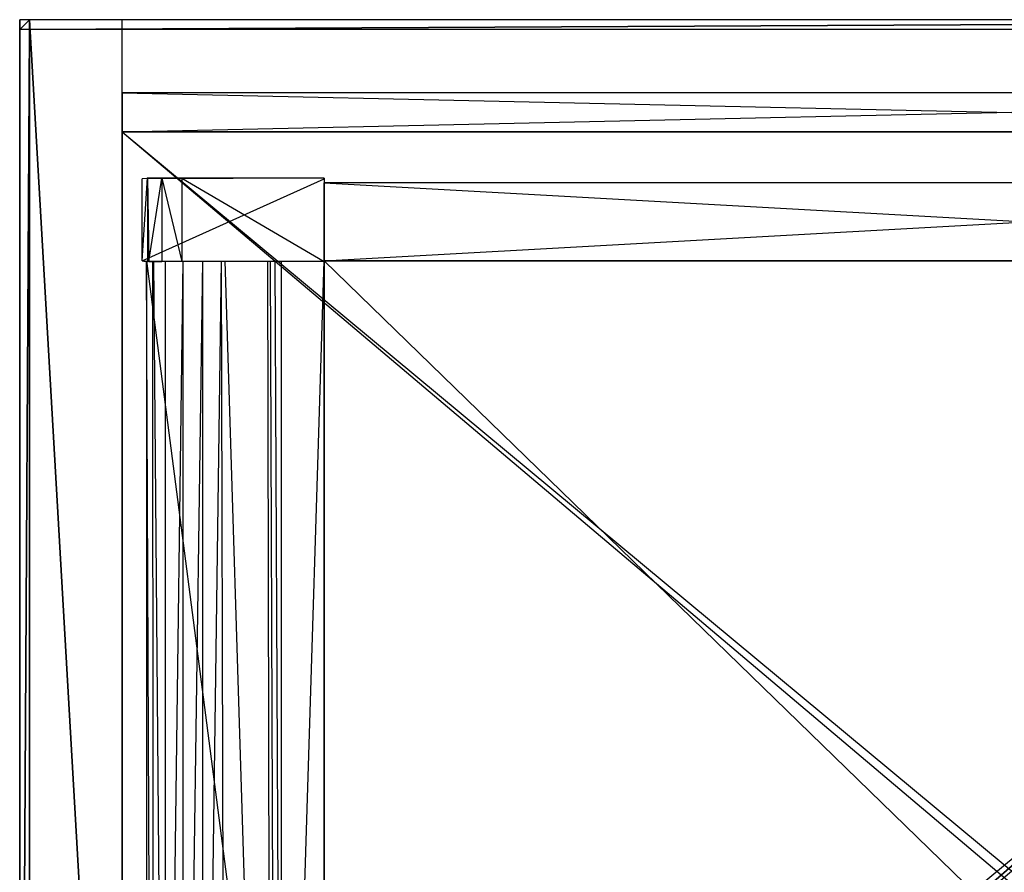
# Model space of a CAD drawing. Extents: x 0 to 0.404, y -0.35 to 0.
# Tile 6 of 12: x 0 to 0.202, y -0.175 to 0. Entities that reach past the tile are written whole.
import ezdxf

# ---------------------------------------------------------------- set-up
doc = ezdxf.new("R2010")
doc.units = 0
for name, color, linetype in [('L0_PLATTE_LEGATO_N_B21100__0___', 7, 'CONTINUOUS'), ('L10_DRAWERBOX_LEGATO_NOR_3_X_37', 7, 'CONTINUOUS'), ('L12_DRAWERBOX_LEGATO_NOR_1_X_28', 7, 'CONTINUOUS'), ('L13_DRAWERBOX_LEGATO_NOR_0_X_28', 7, 'CONTINUOUS'), ('L16_DRAWERBOX_LEGATO_NOR_4_X_36', 7, 'CONTINUOUS'), ('L17_DRAWERBOX_LEGATO_NOR_3_X_37', 7, 'CONTINUOUS'), ('L19_DRAWERBOX_LEGATO_NOR_1_X_28', 7, 'CONTINUOUS'), ('L1_KORPUS_LEGATO_RW_X_3620__Y_8', 7, 'CONTINUOUS'), ('L20_DRAWERBOX_LEGATO_NOR_0_X_28', 7, 'CONTINUOUS'), ('L2_KORPUS_LEGATO_SE_X_190__Y_32', 7, 'CONTINUOUS'), ('L4_KORPUS_LEGATO_BO_X_3620__Y_3', 7, 'CONTINUOUS'), ('L7_FACHBODEN_LEGATO_N_B21100__0', 7, 'CONTINUOUS'), ('L9_DRAWERBOX_LEGATO_NOR_4_X_365', 7, 'CONTINUOUS')]:
    doc.layers.add(name, color=color, linetype=linetype)

msp = doc.modelspace()

# ---------------------------------------------------------------- linework, layer by layer
at = {"layer": 'L0_PLATTE_LEGATO_N_B21100__0___', "color": 8}
for points, invisible_edges in [([(0, -0.002, 0.871), (0, 0, 0.869), (0, -0.002, 0.869), (0, -0.002, 0.871)], 13), ([(0, 0, 0.869), (0, -0.002, 0.871), (0, 0, 0.871), (0, 0, 0.869)], 14), ([(0, 0, 0.854), (0.002, 0, 0.852), (0, 0, 0.852), (0, 0, 0.854)], 13), ([(0.002, 0, 0.852), (0, 0, 0.854), (0.002, 0, 0.854), (0.002, 0, 0.852)], 14), ([(0, 0, 0.869), (0.002, 0, 0.854), (0, 0, 0.854), (0, 0, 0.869)], 13), ([(0.002, 0, 0.854), (0, 0, 0.869), (0.002, 0, 0.869), (0.002, 0, 0.854)], 14), ([(0, -0.002, 0.869), (0, 0, 0.854), (0, -0.002, 0.854), (0, -0.002, 0.869)], 13), ([(0, 0, 0.854), (0, -0.002, 0.869), (0, 0, 0.869), (0, 0, 0.854)], 14), ([(0, -0.002, 0.871), (0.002, 0, 0.871), (0, 0, 0.871), (0, -0.002, 0.871)], 13), ([(0.002, 0, 0.871), (0, -0.002, 0.871), (0.002, -0.002, 0.871), (0.002, 0, 0.871)], 14), ([(0, 0, 0.871), (0.002, 0, 0.869), (0, 0, 0.869), (0, 0, 0.871)], 13), ([(0.002, 0, 0.869), (0, 0, 0.871), (0.002, 0, 0.871), (0.002, 0, 0.869)], 14), ([(0.002, 0, 0.852), (0, -0.002, 0.852), (0, 0, 0.852), (0.002, 0, 0.852)], 13), ([(0, -0.002, 0.852), (0.002, 0, 0.852), (0.002, -0.002, 0.852), (0, -0.002, 0.852)], 14), ([(0, -0.002, 0.854), (0, 0, 0.852), (0, -0.002, 0.852), (0, -0.002, 0.854)], 13), ([(0, 0, 0.852), (0, -0.002, 0.854), (0, 0, 0.854), (0, 0, 0.852)], 14), ([(0.002, 0, 0.854), (0.402, 0, 0.852), (0.002, 0, 0.852), (0.002, 0, 0.854)], 13), ([(0.402, 0, 0.852), (0.002, 0, 0.854), (0.402, 0, 0.854), (0.402, 0, 0.852)], 14), ([(0.002, 0, 0.869), (0.402, 0, 0.854), (0.002, 0, 0.854), (0.002, 0, 0.869)], 13), ([(0.402, 0, 0.854), (0.002, 0, 0.869), (0.402, 0, 0.869), (0.402, 0, 0.854)], 14), ([(0.002, 0, 0.871), (0.402, 0, 0.869), (0.002, 0, 0.869), (0.002, 0, 0.871)], 13), ([(0.402, 0, 0.869), (0.002, 0, 0.871), (0.402, 0, 0.871), (0.402, 0, 0.869)], 14), ([(0.002, -0.002, 0.871), (0.402, 0, 0.871), (0.002, 0, 0.871), (0.002, -0.002, 0.871)], 13), ([(0.402, 0, 0.871), (0.002, -0.002, 0.871), (0.402, -0.002, 0.871), (0.402, 0, 0.871)], 14), ([(0.402, 0, 0.852), (0.002, -0.002, 0.852), (0.002, 0, 0.852), (0.402, 0, 0.852)], 13), ([(0.002, -0.002, 0.852), (0.402, 0, 0.852), (0.402, -0.002, 0.852), (0.002, -0.002, 0.852)], 14), ([(0, -0.348, 0.869), (0, -0.002, 0.854), (0, -0.348, 0.854), (0, -0.348, 0.869)], 13), ([(0, -0.002, 0.854), (0, -0.348, 0.869), (0, -0.002, 0.869), (0, -0.002, 0.854)], 14), ([(0, -0.348, 0.854), (0, -0.002, 0.852), (0, -0.348, 0.852), (0, -0.348, 0.854)], 13), ([(0, -0.002, 0.852), (0, -0.348, 0.854), (0, -0.002, 0.854), (0, -0.002, 0.852)], 14), ([(0, -0.348, 0.871), (0, -0.002, 0.869), (0, -0.348, 0.869), (0, -0.348, 0.871)], 13), ([(0, -0.002, 0.869), (0, -0.348, 0.871), (0, -0.002, 0.871), (0, -0.002, 0.869)], 14), ([(0, -0.348, 0.871), (0.002, -0.002, 0.871), (0, -0.002, 0.871), (0, -0.348, 0.871)], 13), ([(0.002, -0.002, 0.871), (0, -0.348, 0.871), (0.002, -0.348, 0.871), (0.002, -0.002, 0.871)], 14), ([(0.002, -0.002, 0.852), (0, -0.348, 0.852), (0, -0.002, 0.852), (0.002, -0.002, 0.852)], 13), ([(0, -0.348, 0.852), (0.002, -0.002, 0.852), (0.002, -0.348, 0.852), (0, -0.348, 0.852)], 14), ([(0.002, -0.348, 0.871), (0.402, -0.002, 0.871), (0.002, -0.002, 0.871), (0.002, -0.348, 0.871)], 13), ([(0.402, -0.002, 0.871), (0.002, -0.348, 0.871), (0.402, -0.348, 0.871), (0.402, -0.002, 0.871)], 14), ([(0.402, -0.002, 0.852), (0.002, -0.348, 0.852), (0.002, -0.002, 0.852), (0.402, -0.002, 0.852)], 13), ([(0.002, -0.348, 0.852), (0.402, -0.002, 0.852), (0.402, -0.348, 0.852), (0.002, -0.348, 0.852)], 14)]:
    msp.add_3dface(points, dxfattribs=dict(at, invisible_edges=invisible_edges))
at = {"layer": 'L10_DRAWERBOX_LEGATO_NOR_3_X_37', "color": 8}
for points, invisible_edges in [([(0.062485, -0.032513, 0.813076), (0.025142, -0.032651, 0.728007), (0.026237, -0.032468, 0.803627), (0.062485, -0.032513, 0.813076)], 14), ([(0.026237, -0.032468, 0.803627), (0.025142, -0.049499, 0.728007), (0.026237, -0.049682, 0.803627), (0.026237, -0.032468, 0.803627)], 13), ([(0.025142, -0.049499, 0.728007), (0.026237, -0.032468, 0.803627), (0.025142, -0.032651, 0.728007), (0.025142, -0.049499, 0.728007)], 14), ([(0.062485, -0.032513, 0.813076), (0.062485, -0.03265, 0.728), (0.025142, -0.032651, 0.728007), (0.062485, -0.032513, 0.813076)], 14), ([(0.062485, -0.03265, 0.728), (0.025142, -0.049499, 0.728007), (0.025142, -0.032651, 0.728007), (0.062485, -0.03265, 0.728)], 13), ([(0.025142, -0.049499, 0.728007), (0.062485, -0.03265, 0.728), (0.062485, -0.0495, 0.728), (0.025142, -0.049499, 0.728007)], 14), ([(0.062485, -0.032513, 0.813076), (0.026237, -0.032468, 0.803627), (0.029167, -0.032536, 0.811087), (0.062485, -0.032513, 0.813076)], 14), ([(0.029167, -0.032536, 0.811087), (0.026237, -0.032468, 0.803627), (0.026482, -0.032542, 0.807336), (0.029167, -0.032536, 0.811087)], 14), ([(0.026482, -0.049608, 0.807336), (0.026237, -0.032468, 0.803627), (0.026237, -0.049682, 0.803627), (0.026482, -0.049608, 0.807336)], 13), ([(0.026237, -0.032468, 0.803627), (0.026482, -0.049608, 0.807336), (0.026482, -0.032542, 0.807336), (0.026237, -0.032468, 0.803627)], 14), ([(0.029167, -0.032536, 0.811087), (0.026482, -0.049608, 0.807336), (0.029167, -0.049614, 0.811087), (0.029167, -0.032536, 0.811087)], 13), ([(0.026482, -0.049608, 0.807336), (0.029167, -0.032536, 0.811087), (0.026482, -0.032542, 0.807336), (0.026482, -0.049608, 0.807336)], 14), ([(0.062485, -0.032513, 0.813076), (0.029167, -0.032536, 0.811087), (0.033279, -0.032525, 0.813023), (0.062485, -0.032513, 0.813076)], 14), ([(0.029167, -0.032536, 0.811087), (0.033279, -0.049625, 0.813023), (0.033279, -0.032525, 0.813023), (0.029167, -0.032536, 0.811087)], 14), ([(0.033279, -0.049625, 0.813023), (0.029167, -0.032536, 0.811087), (0.029167, -0.049614, 0.811087), (0.033279, -0.049625, 0.813023)], 13), ([(0.033279, -0.032525, 0.813023), (0.062485, -0.049637, 0.813076), (0.062485, -0.032513, 0.813076), (0.033279, -0.032525, 0.813023)], 14), ([(0.062485, -0.049637, 0.813076), (0.033279, -0.032525, 0.813023), (0.033279, -0.049625, 0.813023), (0.062485, -0.049637, 0.813076)], 13), ([(0.062485, -0.0495, 0.728), (0.062485, -0.032513, 0.813076), (0.062485, -0.049637, 0.813076), (0.062485, -0.0495, 0.728)], 13), ([(0.062485, -0.032513, 0.813076), (0.062485, -0.0495, 0.728), (0.062485, -0.03265, 0.728), (0.062485, -0.032513, 0.813076)], 14), ([(0.026237, -0.049682, 0.803627), (0.025142, -0.049499, 0.728007), (0.062485, -0.0495, 0.728), (0.026237, -0.049682, 0.803627)], 14), ([(0.062485, -0.049637, 0.813076), (0.026237, -0.049682, 0.803627), (0.062485, -0.0495, 0.728), (0.062485, -0.049637, 0.813076)], 14), ([(0.029167, -0.049614, 0.811087), (0.026482, -0.049608, 0.807336), (0.026237, -0.049682, 0.803627), (0.029167, -0.049614, 0.811087)], 14), ([(0.062485, -0.049637, 0.813076), (0.029167, -0.049614, 0.811087), (0.026237, -0.049682, 0.803627), (0.062485, -0.049637, 0.813076)], 14), ([(0.062485, -0.049637, 0.813076), (0.033279, -0.049625, 0.813023), (0.029167, -0.049614, 0.811087), (0.062485, -0.049637, 0.813076)], 14)]:
    msp.add_3dface(points, dxfattribs=dict(at, invisible_edges=invisible_edges))
at = {"layer": 'L12_DRAWERBOX_LEGATO_NOR_1_X_28', "color": 8}
for points, invisible_edges in [([(0.351054, -0.0495, 0.728), (0.062485, -0.33, 0.728), (0.062485, -0.0495, 0.728), (0.351054, -0.0495, 0.728)], 13), ([(0.062485, -0.33, 0.728), (0.351054, -0.0495, 0.728), (0.351054, -0.33, 0.728), (0.062485, -0.33, 0.728)], 14), ([(0.351054, -0.33, 0.744), (0.062485, -0.0495, 0.744), (0.062485, -0.33, 0.744), (0.351054, -0.33, 0.744)], 13), ([(0.062485, -0.0495, 0.744), (0.351054, -0.33, 0.744), (0.351054, -0.0495, 0.744), (0.062485, -0.0495, 0.744)], 14), ([(0.062485, -0.0495, 0.744), (0.351054, -0.0495, 0.728), (0.062485, -0.0495, 0.728), (0.062485, -0.0495, 0.744)], 13), ([(0.351054, -0.0495, 0.728), (0.062485, -0.0495, 0.744), (0.351054, -0.0495, 0.744), (0.351054, -0.0495, 0.728)], 14), ([(0.062485, -0.0495, 0.744), (0.062485, -0.33, 0.728), (0.062485, -0.33, 0.744), (0.062485, -0.0495, 0.744)], 13), ([(0.062485, -0.33, 0.728), (0.062485, -0.0495, 0.744), (0.062485, -0.0495, 0.728), (0.062485, -0.33, 0.728)], 14)]:
    msp.add_3dface(points, dxfattribs=dict(at, invisible_edges=invisible_edges))
at = {"layer": 'L13_DRAWERBOX_LEGATO_NOR_0_X_28', "color": 8}
for points, invisible_edges in [([(0.351049, -0.0495, 0.812), (0.062485, -0.0335, 0.812), (0.062485, -0.0495, 0.812), (0.351049, -0.0495, 0.812)], 13), ([(0.062485, -0.0335, 0.812), (0.351049, -0.0495, 0.812), (0.351049, -0.0335, 0.812), (0.062485, -0.0335, 0.812)], 14), ([(0.062485, -0.0335, 0.812), (0.351049, -0.0335, 0.728), (0.062485, -0.0335, 0.728), (0.062485, -0.0335, 0.812)], 13), ([(0.351049, -0.0335, 0.728), (0.062485, -0.0335, 0.812), (0.351049, -0.0335, 0.812), (0.351049, -0.0335, 0.728)], 14), ([(0.351049, -0.0335, 0.728), (0.062485, -0.0495, 0.728), (0.062485, -0.0335, 0.728), (0.351049, -0.0335, 0.728)], 13), ([(0.062485, -0.0495, 0.728), (0.351049, -0.0335, 0.728), (0.351049, -0.0495, 0.728), (0.062485, -0.0495, 0.728)], 14), ([(0.062485, -0.0335, 0.812), (0.062485, -0.0495, 0.728), (0.062485, -0.0495, 0.812), (0.062485, -0.0335, 0.812)], 13), ([(0.062485, -0.0495, 0.728), (0.062485, -0.0335, 0.812), (0.062485, -0.0335, 0.728), (0.062485, -0.0495, 0.728)], 14), ([(0.351049, -0.0495, 0.812), (0.062485, -0.0495, 0.728), (0.351049, -0.0495, 0.728), (0.351049, -0.0495, 0.812)], 13), ([(0.062485, -0.0495, 0.728), (0.351049, -0.0495, 0.812), (0.062485, -0.0495, 0.812), (0.062485, -0.0495, 0.728)], 14)]:
    msp.add_3dface(points, dxfattribs=dict(at, invisible_edges=invisible_edges))
at = {"layer": 'L16_DRAWERBOX_LEGATO_NOR_4_X_36', "color": 8}
for points, invisible_edges in [([(0.062485, -0.33, 0.558), (0.026, -0.0495, 0.558), (0.026, -0.33, 0.558), (0.062485, -0.33, 0.558)], 13), ([(0.026, -0.0495, 0.558), (0.062485, -0.33, 0.558), (0.062485, -0.0495, 0.558), (0.026, -0.0495, 0.558)], 14), ([(0.026, -0.0495, 0.558), (0.027286, -0.33, 0.63358), (0.026, -0.33, 0.558), (0.026, -0.0495, 0.558)], 13), ([(0.027286, -0.33, 0.63358), (0.026, -0.0495, 0.558), (0.027286, -0.0495, 0.63358), (0.027286, -0.33, 0.63358)], 14), ([(0.027286, -0.0495, 0.63358), (0.027533, -0.33, 0.636955), (0.027286, -0.33, 0.63358), (0.027286, -0.0495, 0.63358)], 13), ([(0.027533, -0.33, 0.636955), (0.027286, -0.0495, 0.63358), (0.027533, -0.0495, 0.636955), (0.027533, -0.33, 0.636955)], 14), ([(0.027533, -0.0495, 0.636955), (0.02988, -0.33, 0.640232), (0.027533, -0.33, 0.636955), (0.027533, -0.0495, 0.636955)], 13), ([(0.02988, -0.33, 0.640232), (0.027533, -0.0495, 0.636955), (0.02988, -0.0495, 0.640232), (0.02988, -0.33, 0.640232)], 14), ([(0.033526, -0.0495, 0.641948), (0.02988, -0.33, 0.640232), (0.02988, -0.0495, 0.640232), (0.033526, -0.0495, 0.641948)], 13), ([(0.02988, -0.33, 0.640232), (0.033526, -0.0495, 0.641948), (0.033526, -0.33, 0.641948), (0.02988, -0.33, 0.640232)], 14), ([(0.037589, -0.0495, 0.641998), (0.033526, -0.33, 0.641948), (0.033526, -0.0495, 0.641948), (0.037589, -0.0495, 0.641998)], 13), ([(0.033526, -0.33, 0.641948), (0.037589, -0.0495, 0.641998), (0.037589, -0.33, 0.641998), (0.033526, -0.33, 0.641948)], 14), ([(0.041428, -0.0495, 0.640666), (0.037589, -0.33, 0.641998), (0.037589, -0.0495, 0.641998), (0.041428, -0.0495, 0.640666)], 13), ([(0.037589, -0.33, 0.641998), (0.041428, -0.0495, 0.640666), (0.041428, -0.33, 0.640666), (0.037589, -0.33, 0.641998)], 14), ([(0.041428, -0.0495, 0.640666), (0.04218, -0.33, 0.639598), (0.041428, -0.33, 0.640666), (0.041428, -0.0495, 0.640666)], 13), ([(0.04218, -0.33, 0.639598), (0.041428, -0.0495, 0.640666), (0.04218, -0.0495, 0.639598), (0.04218, -0.33, 0.639598)], 14), ([(0.04218, -0.0495, 0.639598), (0.050889, -0.33, 0.586646), (0.04218, -0.33, 0.639598), (0.04218, -0.0495, 0.639598)], 13), ([(0.050889, -0.33, 0.586646), (0.04218, -0.0495, 0.639598), (0.050889, -0.0495, 0.586646), (0.050889, -0.33, 0.586646)], 14), ([(0.050889, -0.0495, 0.586646), (0.05147, -0.33, 0.584607), (0.050889, -0.33, 0.586646), (0.050889, -0.0495, 0.586646)], 13), ([(0.05147, -0.33, 0.584607), (0.050889, -0.0495, 0.586646), (0.05147, -0.0495, 0.584607), (0.05147, -0.33, 0.584607)], 14), ([(0.05147, -0.0495, 0.584607), (0.052433, -0.33, 0.582719), (0.05147, -0.33, 0.584607), (0.05147, -0.0495, 0.584607)], 13), ([(0.052433, -0.33, 0.582719), (0.05147, -0.0495, 0.584607), (0.052433, -0.0495, 0.582719), (0.052433, -0.33, 0.582719)], 14), ([(0.052433, -0.0495, 0.582719), (0.053742, -0.33, 0.581052), (0.052433, -0.33, 0.582719), (0.052433, -0.0495, 0.582719)], 13), ([(0.053742, -0.33, 0.581052), (0.052433, -0.0495, 0.582719), (0.053742, -0.0495, 0.581052), (0.053742, -0.33, 0.581052)], 14), ([(0.062485, -0.0495, 0.574743), (0.053742, -0.33, 0.581052), (0.053742, -0.0495, 0.581052), (0.062485, -0.0495, 0.574743)], 13), ([(0.053742, -0.33, 0.581052), (0.062485, -0.0495, 0.574743), (0.062485, -0.33, 0.574743), (0.053742, -0.33, 0.581052)], 14), ([(0.062485, -0.0495, 0.574743), (0.062485, -0.33, 0.558), (0.062485, -0.33, 0.574743), (0.062485, -0.0495, 0.574743)], 13), ([(0.062485, -0.33, 0.558), (0.062485, -0.0495, 0.574743), (0.062485, -0.0495, 0.558), (0.062485, -0.33, 0.558)], 14)]:
    msp.add_3dface(points, dxfattribs=dict(at, invisible_edges=invisible_edges))
at = {"layer": 'L17_DRAWERBOX_LEGATO_NOR_3_X_37', "color": 8}
for points, invisible_edges in [([(0.062485, -0.032513, 0.643076), (0.025142, -0.032651, 0.558007), (0.026237, -0.032468, 0.633627), (0.062485, -0.032513, 0.643076)], 14), ([(0.026237, -0.032468, 0.633627), (0.025142, -0.049499, 0.558007), (0.026237, -0.049682, 0.633627), (0.026237, -0.032468, 0.633627)], 13), ([(0.025142, -0.049499, 0.558007), (0.026237, -0.032468, 0.633627), (0.025142, -0.032651, 0.558007), (0.025142, -0.049499, 0.558007)], 14), ([(0.062485, -0.032513, 0.643076), (0.062485, -0.03265, 0.558), (0.025142, -0.032651, 0.558007), (0.062485, -0.032513, 0.643076)], 14), ([(0.062485, -0.03265, 0.558), (0.025142, -0.049499, 0.558007), (0.025142, -0.032651, 0.558007), (0.062485, -0.03265, 0.558)], 13), ([(0.025142, -0.049499, 0.558007), (0.062485, -0.03265, 0.558), (0.062485, -0.0495, 0.558), (0.025142, -0.049499, 0.558007)], 14), ([(0.062485, -0.032513, 0.643076), (0.026237, -0.032468, 0.633627), (0.029167, -0.032536, 0.641087), (0.062485, -0.032513, 0.643076)], 14), ([(0.029167, -0.032536, 0.641087), (0.026237, -0.032468, 0.633627), (0.026482, -0.032542, 0.637336), (0.029167, -0.032536, 0.641087)], 14), ([(0.026482, -0.049608, 0.637336), (0.026237, -0.032468, 0.633627), (0.026237, -0.049682, 0.633627), (0.026482, -0.049608, 0.637336)], 13), ([(0.026237, -0.032468, 0.633627), (0.026482, -0.049608, 0.637336), (0.026482, -0.032542, 0.637336), (0.026237, -0.032468, 0.633627)], 14), ([(0.029167, -0.032536, 0.641087), (0.026482, -0.049608, 0.637336), (0.029167, -0.049614, 0.641087), (0.029167, -0.032536, 0.641087)], 13), ([(0.026482, -0.049608, 0.637336), (0.029167, -0.032536, 0.641087), (0.026482, -0.032542, 0.637336), (0.026482, -0.049608, 0.637336)], 14), ([(0.062485, -0.032513, 0.643076), (0.029167, -0.032536, 0.641087), (0.033279, -0.032525, 0.643023), (0.062485, -0.032513, 0.643076)], 14), ([(0.029167, -0.032536, 0.641087), (0.033279, -0.049625, 0.643023), (0.033279, -0.032525, 0.643023), (0.029167, -0.032536, 0.641087)], 14), ([(0.033279, -0.049625, 0.643023), (0.029167, -0.032536, 0.641087), (0.029167, -0.049614, 0.641087), (0.033279, -0.049625, 0.643023)], 13), ([(0.033279, -0.032525, 0.643023), (0.062485, -0.049637, 0.643076), (0.062485, -0.032513, 0.643076), (0.033279, -0.032525, 0.643023)], 14), ([(0.062485, -0.049637, 0.643076), (0.033279, -0.032525, 0.643023), (0.033279, -0.049625, 0.643023), (0.062485, -0.049637, 0.643076)], 13), ([(0.062485, -0.0495, 0.558), (0.062485, -0.032513, 0.643076), (0.062485, -0.049637, 0.643076), (0.062485, -0.0495, 0.558)], 13), ([(0.062485, -0.032513, 0.643076), (0.062485, -0.0495, 0.558), (0.062485, -0.03265, 0.558), (0.062485, -0.032513, 0.643076)], 14), ([(0.026237, -0.049682, 0.633627), (0.025142, -0.049499, 0.558007), (0.062485, -0.0495, 0.558), (0.026237, -0.049682, 0.633627)], 14), ([(0.062485, -0.049637, 0.643076), (0.026237, -0.049682, 0.633627), (0.062485, -0.0495, 0.558), (0.062485, -0.049637, 0.643076)], 14), ([(0.029167, -0.049614, 0.641087), (0.026482, -0.049608, 0.637336), (0.026237, -0.049682, 0.633627), (0.029167, -0.049614, 0.641087)], 14), ([(0.062485, -0.049637, 0.643076), (0.029167, -0.049614, 0.641087), (0.026237, -0.049682, 0.633627), (0.062485, -0.049637, 0.643076)], 14), ([(0.062485, -0.049637, 0.643076), (0.033279, -0.049625, 0.643023), (0.029167, -0.049614, 0.641087), (0.062485, -0.049637, 0.643076)], 14)]:
    msp.add_3dface(points, dxfattribs=dict(at, invisible_edges=invisible_edges))
at = {"layer": 'L19_DRAWERBOX_LEGATO_NOR_1_X_28', "color": 8}
for points, invisible_edges in [([(0.351054, -0.0495, 0.558), (0.062485, -0.33, 0.558), (0.062485, -0.0495, 0.558), (0.351054, -0.0495, 0.558)], 13), ([(0.062485, -0.33, 0.558), (0.351054, -0.0495, 0.558), (0.351054, -0.33, 0.558), (0.062485, -0.33, 0.558)], 14), ([(0.351054, -0.33, 0.574), (0.062485, -0.0495, 0.574), (0.062485, -0.33, 0.574), (0.351054, -0.33, 0.574)], 13), ([(0.062485, -0.0495, 0.574), (0.351054, -0.33, 0.574), (0.351054, -0.0495, 0.574), (0.062485, -0.0495, 0.574)], 14), ([(0.062485, -0.0495, 0.574), (0.351054, -0.0495, 0.558), (0.062485, -0.0495, 0.558), (0.062485, -0.0495, 0.574)], 13), ([(0.351054, -0.0495, 0.558), (0.062485, -0.0495, 0.574), (0.351054, -0.0495, 0.574), (0.351054, -0.0495, 0.558)], 14), ([(0.062485, -0.0495, 0.574), (0.062485, -0.33, 0.558), (0.062485, -0.33, 0.574), (0.062485, -0.0495, 0.574)], 13), ([(0.062485, -0.33, 0.558), (0.062485, -0.0495, 0.574), (0.062485, -0.0495, 0.558), (0.062485, -0.33, 0.558)], 14)]:
    msp.add_3dface(points, dxfattribs=dict(at, invisible_edges=invisible_edges))
at = {"layer": 'L1_KORPUS_LEGATO_RW_X_3620__Y_8', "color": 8}
for points, invisible_edges in [([(0.021, -0.015, 0.852), (0.383, -0.015), (0.021, -0.015), (0.021, -0.015, 0.852)], 13), ([(0.383, -0.015), (0.021, -0.015, 0.852), (0.383, -0.015, 0.852), (0.383, -0.015)], 14), ([(0.021, -0.015, 0.852), (0.021, -0.023), (0.021, -0.023, 0.852), (0.021, -0.015, 0.852)], 13), ([(0.021, -0.023), (0.021, -0.015, 0.852), (0.021, -0.015), (0.021, -0.023)], 14), ([(0.383, -0.015), (0.021, -0.023), (0.021, -0.015), (0.383, -0.015)], 13), ([(0.021, -0.023), (0.383, -0.015), (0.383, -0.023), (0.021, -0.023)], 14), ([(0.383, -0.023, 0.852), (0.021, -0.015, 0.852), (0.021, -0.023, 0.852), (0.383, -0.023, 0.852)], 13), ([(0.021, -0.015, 0.852), (0.383, -0.023, 0.852), (0.383, -0.015, 0.852), (0.021, -0.015, 0.852)], 14), ([(0.383, -0.023, 0.852), (0.021, -0.023), (0.383, -0.023), (0.383, -0.023, 0.852)], 13), ([(0.021, -0.023), (0.383, -0.023, 0.852), (0.021, -0.023, 0.852), (0.021, -0.023)], 14)]:
    msp.add_3dface(points, dxfattribs=dict(at, invisible_edges=invisible_edges))
at = {"layer": 'L20_DRAWERBOX_LEGATO_NOR_0_X_28', "color": 8}
for points, invisible_edges in [([(0.351049, -0.0495, 0.642), (0.062485, -0.0335, 0.642), (0.062485, -0.0495, 0.642), (0.351049, -0.0495, 0.642)], 13), ([(0.062485, -0.0335, 0.642), (0.351049, -0.0495, 0.642), (0.351049, -0.0335, 0.642), (0.062485, -0.0335, 0.642)], 14), ([(0.062485, -0.0335, 0.642), (0.351049, -0.0335, 0.558), (0.062485, -0.0335, 0.558), (0.062485, -0.0335, 0.642)], 13), ([(0.351049, -0.0335, 0.558), (0.062485, -0.0335, 0.642), (0.351049, -0.0335, 0.642), (0.351049, -0.0335, 0.558)], 14), ([(0.351049, -0.0335, 0.558), (0.062485, -0.0495, 0.558), (0.062485, -0.0335, 0.558), (0.351049, -0.0335, 0.558)], 13), ([(0.062485, -0.0495, 0.558), (0.351049, -0.0335, 0.558), (0.351049, -0.0495, 0.558), (0.062485, -0.0495, 0.558)], 14), ([(0.062485, -0.0335, 0.642), (0.062485, -0.0495, 0.558), (0.062485, -0.0495, 0.642), (0.062485, -0.0335, 0.642)], 13), ([(0.062485, -0.0495, 0.558), (0.062485, -0.0335, 0.642), (0.062485, -0.0335, 0.558), (0.062485, -0.0495, 0.558)], 14), ([(0.351049, -0.0495, 0.642), (0.062485, -0.0495, 0.558), (0.351049, -0.0495, 0.558), (0.351049, -0.0495, 0.642)], 13), ([(0.062485, -0.0495, 0.558), (0.351049, -0.0495, 0.642), (0.062485, -0.0495, 0.642), (0.062485, -0.0495, 0.558)], 14)]:
    msp.add_3dface(points, dxfattribs=dict(at, invisible_edges=invisible_edges))
at = {"layer": 'L2_KORPUS_LEGATO_SE_X_190__Y_32', "color": 8}
for points, invisible_edges in [([(0.021, -0.329, 0.852), (0.002, 0, 0.852), (0.002, -0.329, 0.852), (0.021, -0.329, 0.852)], 13), ([(0.002, 0, 0.852), (0.021, -0.329, 0.852), (0.021, 0, 0.852), (0.002, 0, 0.852)], 14), ([(0.002, 0), (0.021, -0.329), (0.002, -0.329), (0.002, 0)], 13), ([(0.021, -0.329), (0.002, 0), (0.021, 0), (0.021, -0.329)], 14), ([(0.002, 0, 0.852), (0.002, -0.329), (0.002, -0.329, 0.852), (0.002, 0, 0.852)], 13), ([(0.002, -0.329), (0.002, 0, 0.852), (0.002, 0), (0.002, -0.329)], 14), ([(0.002, 0, 0.852), (0.021, 0), (0.002, 0), (0.002, 0, 0.852)], 13), ([(0.021, 0), (0.002, 0, 0.852), (0.021, 0, 0.852), (0.021, 0)], 14), ([(0.021, 0), (0.021, -0.329, 0.852), (0.021, -0.329), (0.021, 0)], 13), ([(0.021, -0.329, 0.852), (0.021, 0), (0.021, 0, 0.852), (0.021, -0.329, 0.852)], 14)]:
    msp.add_3dface(points, dxfattribs=dict(at, invisible_edges=invisible_edges))
at = {"layer": 'L4_KORPUS_LEGATO_BO_X_3620__Y_3', "color": 8}
for points, invisible_edges in [([(0.021, -0.023, 0.02), (0.021, -0.329, 0.001), (0.021, -0.329, 0.02), (0.021, -0.023, 0.02)], 13), ([(0.021, -0.329, 0.001), (0.021, -0.023, 0.02), (0.021, -0.023, 0.001), (0.021, -0.329, 0.001)], 14), ([(0.383, -0.329, 0.02), (0.021, -0.023, 0.02), (0.021, -0.329, 0.02), (0.383, -0.329, 0.02)], 13), ([(0.021, -0.023, 0.02), (0.383, -0.329, 0.02), (0.383, -0.023, 0.02), (0.021, -0.023, 0.02)], 14), ([(0.383, -0.023, 0.001), (0.021, -0.329, 0.001), (0.021, -0.023, 0.001), (0.383, -0.023, 0.001)], 13), ([(0.021, -0.329, 0.001), (0.383, -0.023, 0.001), (0.383, -0.329, 0.001), (0.021, -0.329, 0.001)], 14), ([(0.021, -0.023, 0.02), (0.383, -0.023, 0.001), (0.021, -0.023, 0.001), (0.021, -0.023, 0.02)], 13), ([(0.383, -0.023, 0.001), (0.021, -0.023, 0.02), (0.383, -0.023, 0.02), (0.383, -0.023, 0.001)], 14)]:
    msp.add_3dface(points, dxfattribs=dict(at, invisible_edges=invisible_edges))
at = {"layer": 'L7_FACHBODEN_LEGATO_N_B21100__0', "color": 8}
for points, invisible_edges in [([(0.021, -0.023, 0.265), (0.021, -0.324, 0.246), (0.021, -0.324, 0.265), (0.021, -0.023, 0.265)], 13), ([(0.021, -0.324, 0.246), (0.021, -0.023, 0.265), (0.021, -0.023, 0.246), (0.021, -0.324, 0.246)], 14), ([(0.383, -0.324, 0.265), (0.021, -0.023, 0.265), (0.021, -0.324, 0.265), (0.383, -0.324, 0.265)], 13), ([(0.021, -0.023, 0.265), (0.383, -0.324, 0.265), (0.383, -0.023, 0.265), (0.021, -0.023, 0.265)], 14), ([(0.383, -0.023, 0.246), (0.021, -0.324, 0.246), (0.021, -0.023, 0.246), (0.383, -0.023, 0.246)], 13), ([(0.021, -0.324, 0.246), (0.383, -0.023, 0.246), (0.383, -0.324, 0.246), (0.021, -0.324, 0.246)], 14), ([(0.021, -0.023, 0.265), (0.383, -0.023, 0.246), (0.021, -0.023, 0.246), (0.021, -0.023, 0.265)], 13), ([(0.383, -0.023, 0.246), (0.021, -0.023, 0.265), (0.383, -0.023, 0.265), (0.383, -0.023, 0.246)], 14)]:
    msp.add_3dface(points, dxfattribs=dict(at, invisible_edges=invisible_edges))
at = {"layer": 'L9_DRAWERBOX_LEGATO_NOR_4_X_365', "color": 8}
for points, invisible_edges in [([(0.062485, -0.33, 0.728), (0.026, -0.0495, 0.728), (0.026, -0.33, 0.728), (0.062485, -0.33, 0.728)], 13), ([(0.026, -0.0495, 0.728), (0.062485, -0.33, 0.728), (0.062485, -0.0495, 0.728), (0.026, -0.0495, 0.728)], 14), ([(0.026, -0.0495, 0.728), (0.027286, -0.33, 0.80358), (0.026, -0.33, 0.728), (0.026, -0.0495, 0.728)], 13), ([(0.027286, -0.33, 0.80358), (0.026, -0.0495, 0.728), (0.027286, -0.0495, 0.80358), (0.027286, -0.33, 0.80358)], 14), ([(0.027286, -0.0495, 0.80358), (0.027533, -0.33, 0.806955), (0.027286, -0.33, 0.80358), (0.027286, -0.0495, 0.80358)], 13), ([(0.027533, -0.33, 0.806955), (0.027286, -0.0495, 0.80358), (0.027533, -0.0495, 0.806955), (0.027533, -0.33, 0.806955)], 14), ([(0.027533, -0.0495, 0.806955), (0.02988, -0.33, 0.810232), (0.027533, -0.33, 0.806955), (0.027533, -0.0495, 0.806955)], 13), ([(0.02988, -0.33, 0.810232), (0.027533, -0.0495, 0.806955), (0.02988, -0.0495, 0.810232), (0.02988, -0.33, 0.810232)], 14), ([(0.033526, -0.0495, 0.811948), (0.02988, -0.33, 0.810232), (0.02988, -0.0495, 0.810232), (0.033526, -0.0495, 0.811948)], 13), ([(0.02988, -0.33, 0.810232), (0.033526, -0.0495, 0.811948), (0.033526, -0.33, 0.811948), (0.02988, -0.33, 0.810232)], 14), ([(0.037589, -0.0495, 0.811998), (0.033526, -0.33, 0.811948), (0.033526, -0.0495, 0.811948), (0.037589, -0.0495, 0.811998)], 13), ([(0.033526, -0.33, 0.811948), (0.037589, -0.0495, 0.811998), (0.037589, -0.33, 0.811998), (0.033526, -0.33, 0.811948)], 14), ([(0.041428, -0.0495, 0.810666), (0.037589, -0.33, 0.811998), (0.037589, -0.0495, 0.811998), (0.041428, -0.0495, 0.810666)], 13), ([(0.037589, -0.33, 0.811998), (0.041428, -0.0495, 0.810666), (0.041428, -0.33, 0.810666), (0.037589, -0.33, 0.811998)], 14), ([(0.041428, -0.0495, 0.810666), (0.04218, -0.33, 0.809598), (0.041428, -0.33, 0.810666), (0.041428, -0.0495, 0.810666)], 13), ([(0.04218, -0.33, 0.809598), (0.041428, -0.0495, 0.810666), (0.04218, -0.0495, 0.809598), (0.04218, -0.33, 0.809598)], 14), ([(0.04218, -0.0495, 0.809598), (0.050889, -0.33, 0.756646), (0.04218, -0.33, 0.809598), (0.04218, -0.0495, 0.809598)], 13), ([(0.050889, -0.33, 0.756646), (0.04218, -0.0495, 0.809598), (0.050889, -0.0495, 0.756646), (0.050889, -0.33, 0.756646)], 14), ([(0.050889, -0.0495, 0.756646), (0.05147, -0.33, 0.754607), (0.050889, -0.33, 0.756646), (0.050889, -0.0495, 0.756646)], 13), ([(0.05147, -0.33, 0.754607), (0.050889, -0.0495, 0.756646), (0.05147, -0.0495, 0.754607), (0.05147, -0.33, 0.754607)], 14), ([(0.05147, -0.0495, 0.754607), (0.052433, -0.33, 0.752719), (0.05147, -0.33, 0.754607), (0.05147, -0.0495, 0.754607)], 13), ([(0.052433, -0.33, 0.752719), (0.05147, -0.0495, 0.754607), (0.052433, -0.0495, 0.752719), (0.052433, -0.33, 0.752719)], 14), ([(0.052433, -0.0495, 0.752719), (0.053742, -0.33, 0.751052), (0.052433, -0.33, 0.752719), (0.052433, -0.0495, 0.752719)], 13), ([(0.053742, -0.33, 0.751052), (0.052433, -0.0495, 0.752719), (0.053742, -0.0495, 0.751052), (0.053742, -0.33, 0.751052)], 14), ([(0.062485, -0.0495, 0.744743), (0.053742, -0.33, 0.751052), (0.053742, -0.0495, 0.751052), (0.062485, -0.0495, 0.744743)], 13), ([(0.053742, -0.33, 0.751052), (0.062485, -0.0495, 0.744743), (0.062485, -0.33, 0.744743), (0.053742, -0.33, 0.751052)], 14), ([(0.062485, -0.0495, 0.744743), (0.062485, -0.33, 0.728), (0.062485, -0.33, 0.744743), (0.062485, -0.0495, 0.744743)], 13), ([(0.062485, -0.33, 0.728), (0.062485, -0.0495, 0.744743), (0.062485, -0.0495, 0.728), (0.062485, -0.33, 0.728)], 14)]:
    msp.add_3dface(points, dxfattribs=dict(at, invisible_edges=invisible_edges))

doc.saveas('drawing.dxf')
